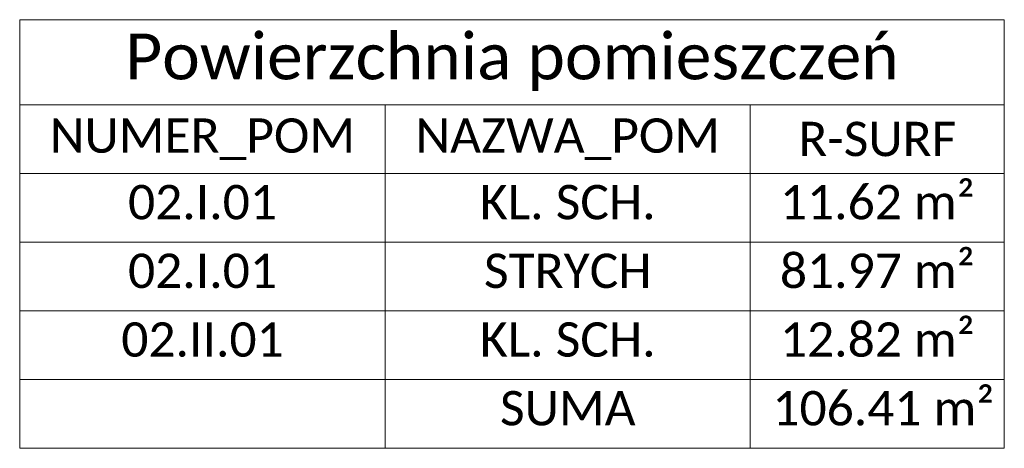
# Model space of a CAD drawing. Header units: millimetres. Extents: x 284606 to 628701, y -213781 to -93475.
# Tile 2 of 102: x 289632 to 290020, y -108221 to -108052. Entities that reach past the tile are written whole.
import ezdxf

# ---------------------------------------------------------------- set-up
doc = ezdxf.new("R2010")
doc.units = ezdxf.units.MM
doc.layers.add('!STR_Opisy 0.09', color=8, linetype='Continuous', lineweight=9)
doc.styles.get("Standard").update_dxf_attribs({"font": 'calibri.ttf'})

msp = doc.modelspace()

# ---------------------------------------------------------------- linework, layer by layer
at = {"layer": '!STR_Opisy 0.09', "color": 8, "ltscale": 1.5}
for p, q in [((289632.38, -108052.29), (290019.7, -108052.29)), ((289632.38, -108052.29), (289632.38, -108166.74)), ((290019.7, -108052.29), (290019.7, -108166.74)), ((289632.38, -108085.74), (290019.7, -108085.74)), ((289776.21, -108085.74), (289776.21, -108166.74)), ((289919.77, -108085.74), (289919.77, -108166.74)), ((289632.38, -108112.74), (290019.7, -108112.74)), ((289632.38, -108139.74), (290019.7, -108139.74)), ((289632.38, -108166.74), (290019.7, -108166.74)), ((289632.38, -108166.74), (289632.38, -108193.74)), ((289632.38, -108166.74), (290019.7, -108166.74)), ((289776.21, -108166.74), (289776.21, -108193.74)), ((289919.77, -108166.74), (289919.77, -108193.74)), ((290019.7, -108166.74), (290019.7, -108193.74)), ((289632.38, -108193.74), (290019.7, -108193.74)), ((289632.38, -108193.74), (290019.7, -108193.74)), ((289632.38, -108193.74), (289632.38, -108220.74)), ((289776.21, -108193.74), (289776.21, -108220.74)), ((289919.77, -108193.74), (289919.77, -108220.74)), ((290019.7, -108193.74), (290019.7, -108220.74)), ((289632.38, -108220.74), (290019.7, -108220.74))]:
    msp.add_line(p, q, dxfattribs=at)

# ---------------------------------------------------------------- texts
for s, insert, char_height, width, attachment_point in [('Powierzchnia pomieszczeń', (289826.04, -108069.01), 18, 378.3254, 5), ('NUMER_POM', (289704.29, -108099.24), 13.5, 134.8338, 5), ('NAZWA_POM', (289847.99, -108099.24), 13.5, 134.5638, 5), ('R-SURF', (289969.74, -108099.24), 13.5, 90.9277, 5), ('02.I.01', (289704.29, -108117.24), 13.5, 134.8338, 2), ('KL. SCH.', (289847.99, -108117.24), 13.5, 134.5638, 2), ('11.62 m²', (289969.74, -108117.24), 13.5, 90.9277, 2), ('02.I.01', (289704.29, -108144.24), 13.5, 134.8338, 2), ('STRYCH', (289847.99, -108144.24), 13.5, 134.5638, 2), ('81.97 m²', (289969.74, -108144.24), 13.5, 90.9277, 2), ('12.82 m²', (289969.74, -108171.24), 13.5, 90.9277, 2), ('02.II.01', (289704.29, -108171.24), 13.5, 134.8338, 2), ('KL. SCH.', (289847.99, -108171.24), 13.5, 134.5638, 2), (' 106.41 m²', (289969.74, -108198.24), 13.5, 90.9277, 2), ('SUMA', (289847.99, -108198.24), 13.5, 134.5638, 2)]:
    msp.add_mtext(s, dxfattribs=dict(at, insert=insert, char_height=char_height, width=width, attachment_point=attachment_point))

doc.saveas('drawing.dxf')
